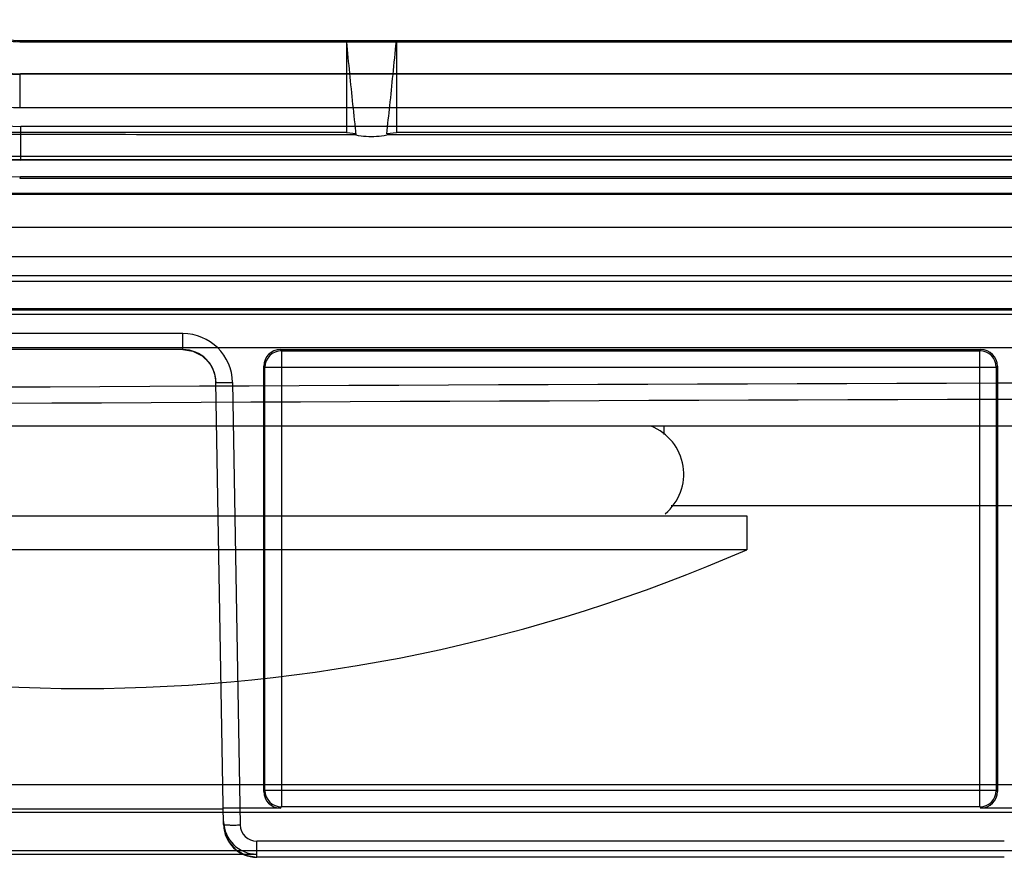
# Model space of a CAD drawing. Header units: millimetres. Extents: x 29 to 244, y 45 to 342.
# Tile 2 of 13: x 75 to 105, y 45 to 70. Entities that reach past the tile are written whole.
import ezdxf

# ---------------------------------------------------------------- set-up
doc = ezdxf.new("R2010")
doc.units = ezdxf.units.MM
doc.header["$LTSCALE"] = 25.054932
doc.layers.get('0').update_dxf_attribs({"linetype": 'CONTINUOUS'})

msp = doc.modelspace()

# ---------------------------------------------------------------- linework, layer by layer
at = {"color": 7, "linetype": 'Continuous'}
for p, q in [((75.49, 69.214), (75.474, 69.179)), ((75.474, 69.179), (197.24, 69.179)), ((75.49, 69.214), (197.225, 69.214)), ((85.307, 69.179), (85.311, 69.178)), ((85.307, 69.179), (85.307, 66.447)), ((86.807, 69.189), (86.807, 66.447)), ((75.483, 68.198), (75.489, 68.214)), ((197.232, 68.198), (75.483, 68.198)), ((75.483, 67.198), (75.483, 68.198)), ((197.225, 68.214), (75.489, 68.214)), ((75.483, 67.198), (197.232, 67.198)), ((85.307, 66.447), (68.35, 66.447)), ((197.218, 66.63), (75.496, 66.63)), ((75.496, 65.63), (75.496, 66.63)), ((85.307, 66.447), (85.597, 66.418)), ((86.517, 66.418), (86.807, 66.447)), ((118.307, 66.447), (86.807, 66.447)), ((86.517, 66.383), (118.597, 66.383)), ((226.313, 65.614), (46.402, 65.614)), ((210.294, 65.726), (62.42, 65.726)), ((75.489, 65.614), (75.496, 65.63)), ((75.496, 65.63), (197.218, 65.63)), ((75.489, 65.114), (75.467, 65.061)), ((197.248, 65.061), (75.467, 65.061)), ((197.225, 65.114), (75.489, 65.114)), ((46.379, 64.587), (226.335, 64.587)), ((226.313, 64.614), (46.401, 64.614)), ((226.335, 63.587), (46.379, 63.587)), ((44.757, 62.714), (227.957, 62.714)), ((46.432, 62.14), (226.282, 62.14)), ((223.475, 61.964), (49.24, 61.964)), ((46.41, 61.114), (226.305, 61.114)), ((226.282, 61.14), (46.432, 61.14)), ((62.303, 60.981), (210.412, 60.981)), ((80.375, 60.396), (54.84, 60.396)), ((80.375, 59.914), (80.375, 60.396)), ((226.557, 59.964), (46.157, 59.964)), ((80.375, 59.914), (54.84, 59.914)), ((83.314, 59.914), (104.401, 59.914)), ((83.349, 59.879), (83.314, 59.914)), ((83.349, 59.879), (104.366, 59.879)), ((83.349, 59.879), (83.349, 46.149)), ((104.401, 59.914), (104.366, 59.879)), ((104.366, 46.149), (104.366, 59.879)), ((82.849, 59.379), (82.814, 59.414)), ((82.814, 46.614), (82.814, 59.414)), ((104.866, 59.379), (82.849, 59.379)), ((82.849, 46.649), (82.849, 59.379)), ((104.901, 59.414), (104.866, 59.379)), ((104.866, 59.379), (104.866, 46.649)), ((104.901, 59.414), (104.901, 46.614)), ((81.607, 45.616), (81.374, 58.931)), ((81.874, 58.923), (82.107, 45.607)), ((38.857, 57.614), (233.858, 57.614)), ((94.857, 57.614), (94.857, 57.361)), ((164.607, 55.214), (95.076, 55.214)), ((57.357, 54.914), (97.357, 54.914)), ((97.357, 54.914), (97.357, 53.888)), ((97.357, 53.888), (57.357, 53.888)), ((108.857, 46.814), (42.607, 46.814)), ((82.814, 46.614), (82.849, 46.649)), ((82.849, 46.649), (104.866, 46.649)), ((104.866, 46.649), (104.901, 46.614)), ((227.988, 45.983), (44.726, 45.983)), ((53.616, 46.088), (81.599, 46.088)), ((83.314, 46.114), (81.598, 46.114)), ((83.314, 46.114), (83.349, 46.149)), ((104.366, 46.149), (83.349, 46.149)), ((104.366, 46.149), (104.401, 46.114)), ((106.116, 46.114), (104.401, 46.114)), ((81.607, 45.616), (81.622, 45.457)), ((105.108, 45.116), (82.607, 45.116)), ((82.607, 44.633), (82.607, 45.116)), ((228.899, 44.832), (43.815, 44.832)), ((52.609, 44.728), (82.605, 44.728)), ((82.607, 44.633), (82.605, 44.728)), ((105.108, 44.633), (82.607, 44.633))]:
    msp.add_line(p, q, dxfattribs=at)
for points in [[(80.375, 59.914), (80.68, 59.866), (80.956, 59.727), (81.178, 59.51), (81.321, 59.236), (81.374, 58.931)], [(81.622, 45.457), (81.741, 45.132), (81.966, 44.866), (82.267, 44.693), (82.607, 44.633)]]:
    msp.add_lwpolyline(points, dxfattribs=at)
for centre, radius, start, end in [((75.49, 71.214), 2, 223.315, 270.0003), ((75.483, 71.197), 4, 223.3162, 269.9992), ((75.496, 71.229), 4.599, 223.3147, 270.0004), ((75.496, 71.229), 5.599, 223.3165, 269.9988), ((80.375, 58.896), 1.5, 0.9895, 89.9897), ((80.375, 58.914), 1, 1, 90), ((83.349, 59.379), 0.5, 90.0206, 179.9794), ((104.366, 59.379), 0.5, 0.0206, 89.9794), ((93.907, 56.164), 1.55, 309.758, 68.4729), ((77.357, 99.714), 50, 246.4218, 293.5782), ((83.349, 46.649), 0.5, 180.0206, 269.9794), ((104.366, 46.649), 0.5, 270.0206, 359.9794), ((82.607, 45.633), 1, 181.0182, 270.0061), ((82.607, 45.616), 0.5, 181.0108, 270.0132)]:
    msp.add_arc(centre, radius, start, end, dxfattribs=at)
for centre, major_axis, ratio, start_param, end_param in [((75.475, 71.179), (0.793, 1.837), 0.999819, -3.548928, -2.734258), ((75.49, 71.214), (1.189, 2.755), 0.999819, -3.548928, -2.734258), ((75.49, 71.215), (2.219, 5.143), 0.999819, 2.734258, 3.548928), ((75.49, 71.215), (2.417, 5.602), 0.999819, -3.548928, -2.734258), ((83.314, 59.414), (-0.354, 0.354), 0.999695, -0.785246, 0.785246), ((104.401, 59.414), (0.354, 0.354), 0.999695, -0.785246, 0.785246), ((83.314, 46.614), (0.354, 0.354), 0.999695, 2.356347, 3.926839), ((104.401, 46.614), (0.354, -0.354), 0.999695, -0.785246, 0.785246), ((82.605, 45.728), (1, 0.006), 0.999543, -3.129961, -1.576615)]:
    msp.add_ellipse(centre, major_axis=major_axis, ratio=ratio, start_param=start_param, end_param=end_param, dxfattribs=at)
for points, knots in [([(73.3, 69.14), (73.44, 68.992), (73.75, 68.724), (74.286, 68.424), (74.871, 68.24), (75.279, 68.198), (75.483, 68.198)], [0, 0, 0, 0, 0.25001, 0.500007, 0.749999, 1, 1, 1, 1]), ([(86.807, 69.179), (86.648, 69.179), (86.322, 69.178), (85.823, 69.178), (85.484, 69.178), (85.311, 69.178)], [0, 0, 0, 0, 0.319326, 0.652837, 1, 1, 1, 1]), ([(85.597, 66.363), (85.566, 66.673), (85.497, 67.296), (85.406, 68.234), (85.342, 68.863), (85.311, 69.178)], [0, 0, 0, 0, 0.33059, 0.663811, 1, 1, 1, 1]), ([(86.518, 66.405), (86.547, 66.688), (86.618, 67.283), (86.705, 68.212), (86.773, 68.857), (86.807, 69.189)], [0, 0, 0, 0, 0.305302, 0.64224, 1, 1, 1, 1]), ([(86.807, 69.189), (90.296, 69.189), (97.284, 69.175), (107.784, 69.18), (114.796, 69.179), (118.307, 69.179)], [0, 0, 0, 0, 0.332223, 0.66555, 1, 1, 1, 1]), ([(86.518, 66.363), (86.416, 66.343), (86.208, 66.316), (85.898, 66.315), (85.695, 66.342), (85.597, 66.363)], [0, 0, 0, 0, 0.338636, 0.675588, 1, 1, 1, 1]), ([(81.374, 58.931), (81.374, 58.931), (81.375, 58.93), (81.378, 58.929), (81.385, 58.928), (81.397, 58.926), (81.414, 58.925), (81.436, 58.924), (81.457, 58.923), (81.475, 58.923), (81.495, 58.922), (81.522, 58.921), (81.557, 58.921), (81.611, 58.92), (81.688, 58.92), (81.782, 58.921), (81.845, 58.922), (81.874, 58.923)], [0, 0, 0, 0, 0.001919, 0.005443, 0.018244, 0.043492, 0.07876, 0.122901, 0.174583, 0.202803, 0.232274, 0.294529, 0.36353, 0.441081, 0.620146, 0.82494, 1, 1, 1, 1]), ([(232.238, 58.049), (200.279, 58.321), (136.357, 58.587), (72.436, 58.321), (40.476, 58.049)], [0, 0, 0, 0, 0.5, 1, 1, 1, 1]), ([(81.607, 45.616), (81.607, 45.615), (81.608, 45.614), (81.61, 45.614), (81.613, 45.613), (81.62, 45.612), (81.631, 45.611), (81.649, 45.609), (81.673, 45.608), (81.7, 45.607), (81.733, 45.606), (81.769, 45.606), (81.808, 45.605), (81.864, 45.605), (81.936, 45.605), (82.022, 45.606), (82.079, 45.606), (82.107, 45.607)], [0, 0, 0, 0, 0.002104, 0.006204, 0.012678, 0.021632, 0.047202, 0.083253, 0.129833, 0.186066, 0.25084, 0.32304, 0.40147, 0.484615, 0.658662, 0.83327, 1, 1, 1, 1])]:
    msp.add_open_spline(points, degree=3, knots=knots, dxfattribs=at)
for points in [[(64.425, 66.418), (67.954, 66.418), (75.011, 66.401), (82.068, 66.383), (85.597, 66.383)], [(40.397, 58.549), (72.383, 58.82), (136.357, 59.086), (200.332, 58.82), (232.318, 58.549)]]:
    msp.add_open_spline(points, degree=3, dxfattribs=at)

doc.saveas('drawing.dxf')
